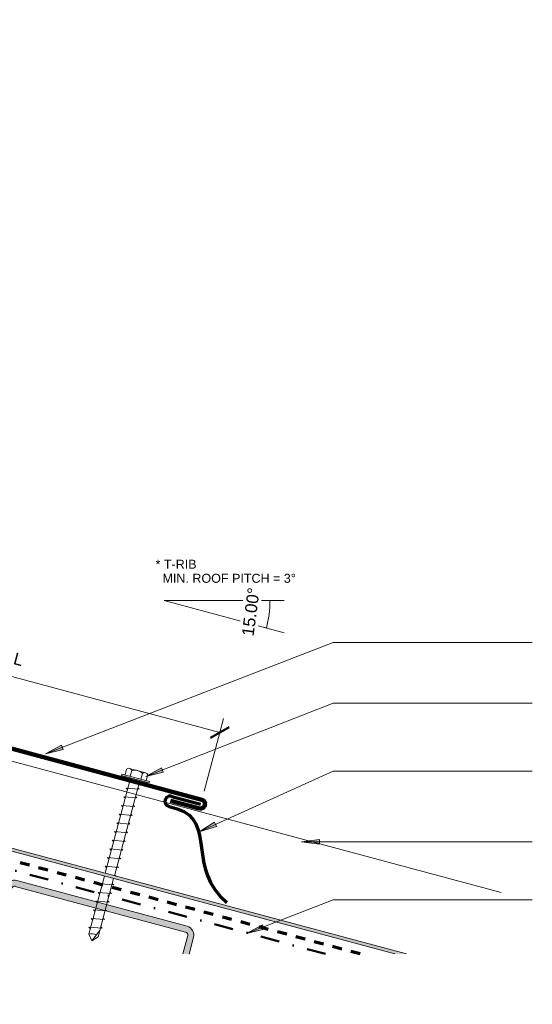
# Model space of a CAD drawing. Header units: millimetres. Extents: x 3807 to 4747, y 2665 to 3016.
# Tile 3 of 4: x 4078 to 4249, y 2665 to 2993. Entities that reach past the tile are written whole.
import ezdxf

# ---------------------------------------------------------------- set-up
doc = ezdxf.new("R2010")
doc.units = ezdxf.units.MM
doc.linetypes.add('Dash', pattern=[6.35, 3.175, -3.175])
doc.linetypes.add('Dash dot', pattern=[15.875, 6.35, -4.7625, 0, -4.7625])
for name, color, linetype, lineweight in [('A-ANNO-DIMS', 211, 'Continuous', 9), ('A-ANNO-DIMS-2', 211, 'Continuous', 9), ('A-DETL', 90, 'Continuous', 13), ('A-DETL-GENF', 92, 'Continuous', 13), ('G-ANNO-TEXT', 231, 'Continuous', 9)]:
    doc.layers.add(name, color=color, linetype=linetype, lineweight=lineweight)
doc.layers.add('G-IMPT', color=8, linetype='Continuous')
doc.styles.add('Arial', font='arial.ttf', dxfattribs={"height": 2.98966})
doc.styles.add('Arial_2', font='arial.ttf', dxfattribs={"height": 4})
doc.dimstyles.new('Diagonal_-Pitch', dxfattribs={"dimscale": 304.8, "dimtxt": 4.081038, "dimasz": 0, "dimexe": 0.006562, "dimexo": 0.009843, "dimgap": 0.009843, "dimtad": 1, "dimdec": 0, "dimzin": 0, "dimdsep": 46, "dimtxsty": 'Arial_2', "dimblk1": 'NONE', "dimblk2": 'NONE', "dimsah": 1, "dimcen": 0.09, "dimazin": 0, "dimtfac": 1, "dimtdec": 4, "dimtix": 1, "dimtmove": 0, "dimatfit": 3, "dimfxl": 1, "dimtvp": 1, "dimtfill": 1, "dimtolj": 1, "dimtzin": 0, "dimarcsym": 2})
doc.dimstyles.new('Diagonal_1', dxfattribs={"dimscale": 304.8, "dimtxt": 4.081038, "dimasz": 0.016404, "dimexe": 0.015748, "dimexo": 0.009843, "dimgap": 0.009843, "dimtad": 1, "dimdec": 0, "dimzin": 0, "dimdsep": 46, "dimtxsty": 'Arial_2', "dimblk1": 'OBLIQUE', "dimblk2": 'OBLIQUE', "dimsah": 1, "dimcen": 0.09, "dimazin": 0, "dimtfac": 1, "dimtdec": 4, "dimtix": 1, "dimtmove": 2, "dimatfit": 3, "dimfxl": 1, "dimtvp": 1, "dimtfill": 1, "dimtolj": 1, "dimtzin": 0, "dimarcsym": 2})

# ---------------------------------------------------------------- blocks, each defined once
blk = doc.blocks.new('Metalcraft MSS Purlin-150x65 - Metalcraft MSS Purlin-150x65-5024055-D CR 09 PARAPET WITH TRANSVERSE APRON')
at = {"layer": 'A-DETL-GENF'}
blk.add_hatch(color=256, dxfattribs=at).paths.add_polyline_path([(2, -25.63), (2, -2.99), (2.03, -2.74), (2.13, -2.5), (2.29, -2.29), (2.5, -2.13), (2.74, -2.03), (2.99, -2), (61.85, -2), (62.11, -2.03), (62.35, -2.13), (62.56, -2.29), (62.71, -2.5), (62.81, -2.74), (62.85, -2.99), (62.85, -9.32), (64.85, -8.79), (64.85, -3), (64.74, -2.22), (64.45, -1.5), (63.97, -0.88), (63.35, -0.4), (62.62, -0.1), (61.85, 0), (3, 0), (2.22, -0.1), (1.5, -0.4), (0.88, -0.88), (0.4, -1.5), (0.1, -2.22), (0, -3), (0, -26.16), (1.06, -25.88)])
for p, q in [((61.85, 0), (3, 0)), ((0, -3), (0, -26.16)), ((2, -25.63), (2, -2.99)), ((2.99, -2), (61.85, -2)), ((62.85, -2.99), (62.85, -9.32)), ((64.85, -8.79), (64.85, -3))]:
    blk.add_line(p, q, dxfattribs=at)
for centre, radius, start, end in [((3, -3), 3, 90, 180), ((61.85, -3), 3, 0, 90), ((2.99, -2.99), 0.993, 90, 180), ((61.85, -2.99), 0.993, 360, 90)]:
    blk.add_arc(centre, radius, start, end, dxfattribs=at)
blk = doc.blocks.new('Metalcraft Minimum Roof Pitch4 - T-Rib_dwg-4989524-D CR 09 PARAPET WITH TRANSVERSE APRON')
at = {"layer": 'G-IMPT', "color": 7, "insert": (7.86, 16.77), "char_height": 2.9897, "width": 55.8175, "attachment_point": 1, "line_spacing_factor": 0.941778, "style": 'Arial'}
blk.add_mtext('* T-RIB\\P  MIN. ROOF PITCH = 3°', dxfattribs=at)
blk = doc.blocks.new('Metalcraft Minimum Roof Pitch4 - T-Rib 2-5023856-D CR 09 PARAPET WITH TRANSVERSE APRON')
at = {"layer": 'A-DETL-GENF'}
for q in [(40, 0), (40, 0), (40, -10.72)]:
    blk.add_line((0, 0), q, dxfattribs=at)
blk.add_blockref('Metalcraft Minimum Roof Pitch4 - T-Rib_dwg-4989524-D CR 09 PARAPET WITH TRANSVERSE APRON', (-10.75, -3.15))
blk = doc.blocks.new('Screw4 - Screw 2-5023766-D CR 09 PARAPET WITH TRANSVERSE APRON')
at = {"layer": 'A-DETL-GENF'}
for p, q in [((-3.67, 1.5), (-3.67, 3.47)), ((-2.76, 3.97), (2.76, 3.97)), ((-1.85, 1.5), (-1.85, 3.47)), ((1.85, 1.5), (1.85, 3.47)), ((3.67, 1.5), (3.67, 3.47)), ((4.79, 1.5), (-4.79, 1.5)), ((-4.79, 1.5), (-4.79, 1)), ((4.79, 1), (-4.79, 1)), ((-3.67, 1), (-3.67, 0)), ((-3.67, 0), (3.67, 0)), ((-1.6, 0), (-1.6, -31.89)), ((1.6, -31.89), (1.6, 0)), ((3.67, 0), (3.67, 1)), ((4.79, 1), (4.79, 1.5)), ((2.17, -1.91), (-2.17, -2.67)), ((-2.17, -2.67), (-1.6, -3)), ((1.6, -1.58), (2.17, -1.91)), ((2.17, -4.91), (-2.17, -5.67)), ((-2.17, -5.67), (-1.6, -6)), ((1.6, -4.58), (2.17, -4.91)), ((2.17, -7.91), (-2.17, -8.67)), ((-2.17, -8.67), (-1.6, -9)), ((1.6, -7.58), (2.17, -7.91)), ((2.17, -10.91), (-2.17, -11.67)), ((-2.17, -11.67), (-1.6, -12)), ((1.6, -10.58), (2.17, -10.91)), ((2.17, -13.91), (-2.17, -14.67)), ((-2.17, -14.67), (-1.6, -15)), ((1.6, -13.58), (2.17, -13.91)), ((2.17, -16.91), (-2.17, -17.67)), ((-2.17, -17.67), (-1.6, -18)), ((1.6, -16.58), (2.17, -16.91)), ((1.6, -19.58), (2.17, -19.91)), ((2.17, -19.91), (-2.17, -20.67)), ((-2.17, -20.67), (-1.6, -21)), ((2.17, -22.91), (-2.17, -23.67)), ((1.6, -22.58), (2.17, -22.91)), ((-2.17, -23.67), (-1.6, -24)), ((2.17, -25.91), (-2.17, -26.67)), ((1.6, -25.58), (2.17, -25.91)), ((-2.17, -26.67), (-1.6, -27)), ((2.17, -28.91), (-2.17, -29.67)), ((1.6, -28.58), (2.17, -28.91)), ((-2.17, -29.67), (-1.6, -30)), ((1.6, -31.58), (2.13, -31.89)), ((2.17, -34.91), (-2.17, -35.67)), ((-2.17, -35.67), (-1.6, -36)), ((-1.79, -32.89), (-1.6, -33)), ((-1.6, -32.89), (-1.6, -52.96)), ((1.6, -52.96), (1.6, -32.89)), ((1.6, -34.58), (2.17, -34.91)), ((2.17, -37.91), (-2.17, -38.67)), ((-2.17, -38.67), (-1.6, -39)), ((1.6, -37.58), (2.17, -37.91)), ((2.17, -40.91), (-2.17, -41.67)), ((-2.17, -41.67), (-1.6, -42)), ((1.6, -40.58), (2.17, -40.91)), ((2.17, -43.91), (-2.17, -44.67)), ((-2.17, -44.67), (-1.6, -45)), ((1.6, -43.58), (2.17, -43.91)), ((2.17, -46.91), (-2.17, -47.67)), ((-2.17, -47.67), (-1.6, -48)), ((1.6, -46.58), (2.17, -46.91)), ((2.17, -49.91), (-2.17, -50.67)), ((-2.17, -50.67), (-1.6, -51)), ((0, -54.86), (1.6, -50.91)), ((1.6, -49.58), (2.17, -49.91)), ((-1.6, -52.96), (0, -54.86)), ((1.6, -52.96), (0, -54.86))]:
    blk.add_line(p, q, dxfattribs=at)
for centre, radius, start, end in [((-2.76, 2.9), 1.08, 32.3801, 147.6199), ((0, 0.31), 3.67, 59.7274, 120.2726), ((2.76, 2.9), 1.08, 32.3801, 147.6199), ((0.08, -55.58), 3.11, 74.3059, 122.4975)]:
    blk.add_arc(centre, radius, start, end, dxfattribs=at)
blk = doc.blocks.new('08 Parapet with Transverse Apron C - T-Rib-5024757-D CR 09 PARAPET WITH TRANSVERSE APRON')
at = {"layer": 'A-DETL-GENF'}
blk.add_hatch(color=256, dxfattribs=at).paths.add_polyline_path([(216.57, -58.03), (220.43, -58.03), (15.87, -3.22), (7.51, 28.01), (6.99, 26.08), (15.06, -4.03), (205.29, -55.01)])
at = {"layer": 'A-DETL-GENF', "lineweight": 100}
for p, q in [((-112, 253.59), (-112, 177.12)), ((63.41, 238.25), (-112, 253.59)), ((63.41, 162.12), (63.41, 238.25)), ((-112, 177.12), (-119.66, 170.7)), ((-112, 173.21), (-117.73, 168.4)), ((63.41, 162.12), (71.07, 155.7)), ((63.41, 158.21), (69.14, 153.4)), ((0, 142.61), (0, 34.17)), ((3.16, 142.61), (3.16, 132.33)), ((0, 34.17), (152.12, -6.59)), ((141.68, -6.9), (151.34, -9.49))]:
    blk.add_line(p, q, dxfattribs=at)
at = {"layer": 'A-DETL-GENF'}
for p, q in [((7.51, 28.01), (6.99, 26.08)), ((15.87, -3.22), (7.51, 28.01)), ((7.51, 28.01), (252, -37.5)), ((0, 0), (6.99, 26.08)), ((6.99, 26.08), (15.06, -4.03)), ((0, 0), (15.06, -4.03)), ((220.43, -58.03), (15.87, -3.22)), ((15.06, -4.03), (216.57, -58.03))]:
    blk.add_line(p, q, dxfattribs=at)
at = {"layer": 'A-DETL-GENF', "lineweight": 70}
for p, q in [((142.07, -5.46), (151.73, -8.04)), ((141.17, -8.84), (143.87, -9.56))]:
    blk.add_line(p, q, dxfattribs=at)
at = {"layer": 'A-DETL-GENF', "lineweight": 100}
for centre, radius, start, end in [((-118.7, 169.55), 1.5, 130, 310), ((70.11, 154.55), 1.5, 230, 50), ((1.58, 142.61), 1.58, 360, 180), ((151.7, -8.03), 1.5, 256.3852, 73.6148)]:
    blk.add_arc(centre, radius, start, end, dxfattribs=at)
at = {"layer": 'A-DETL-GENF', "lineweight": 70}
blk.add_arc((141.57, -7.13), 1.75, 73.2014, 256.7986, dxfattribs=at)
blk.add_open_spline([(143.87, -9.56), (157, -13.65), (146.9, -29.83), (160.5, -40.84)], degree=3, dxfattribs=at)
blk = doc.blocks.new('DIMBLOCK1-D CR 09 PARAPET WITH TRANSVERSE APRON')
at = {"layer": 'A-ANNO-DIMS-2'}
for p, q in [((4161.82, 2799.23), (4159.82, 2799.23)), ((4161.82, 2799.23), (4162.82, 2799.23)), ((4160.62, 2790.09), (4158.69, 2790.61)), ((4160.62, 2790.09), (4160.62, 2790.09)), ((4160.62, 2790.09), (4161.59, 2789.84))]:
    blk.add_line(p, q, dxfattribs=at)
blk.add_arc((4126.51, 2799.23), 35.31, 345, 0, dxfattribs=at)
blk.add_arc((4126.51, 2799.23), 35.31, 345, 0, dxfattribs=at)
at = {"layer": 'A-ANNO-DIMS-2', "color": 0, "insert": (4152.35, 2787.7), "char_height": 4, "width": 19.363, "attachment_point": 1, "rotation": 82.5, "line_spacing_factor": 0.941778, "style": 'Arial_2', "bg_fill": 3, "box_fill_scale": 1.25, "bg_fill_color": 256, "bg_fill_true_color": 13158600, "bg_fill_transparency": 0}
blk.add_mtext('15.00°', dxfattribs=at)
blk = doc.blocks.new('_None')
blk = doc.blocks.new('DIMBLOCK5-D CR 09 PARAPET WITH TRANSVERSE APRON')
at = {"layer": 'A-ANNO-DIMS-2'}
for p, q in [((4001.5, 2793.71), (4002.74, 2798.35)), ((4001.5, 2793.71), (3995.99, 2773.15)), ((4001.5, 2793.71), (4145.07, 2755.24)), ((4145.07, 2755.24), (4146.32, 2759.88)), ((4145.07, 2755.24), (4139.83, 2735.68))]:
    blk.add_line(p, q, dxfattribs=at)
at = {"layer": 'A-ANNO-DIMS-2', "lineweight": 50}
for p, q in [((4001.5, 2793.71), (4004.56, 2795.48)), ((4001.5, 2793.71), (3998.43, 2791.95)), ((4145.07, 2755.24), (4148.14, 2757.01)), ((4145.07, 2755.24), (4142.01, 2753.48))]:
    blk.add_line(p, q, dxfattribs=at)
at = {"layer": 'A-ANNO-DIMS-2', "color": 0, "insert": (4076.9, 2781.99), "char_height": 4, "width": 3.6918, "attachment_point": 1, "rotation": 345, "line_spacing_factor": 0.941778, "style": 'Arial_2', "bg_fill": 3, "box_fill_scale": 1.25, "bg_fill_color": 256, "bg_fill_true_color": 13158600, "bg_fill_transparency": 0}
blk.add_mtext('L', dxfattribs=at)
blk = doc.blocks.new('_Oblique')
at = {"color": 0, "linetype": 'ByBlock', "lineweight": -2}
blk.add_line((-0.5, -0.5), (0.5, 0.5), dxfattribs=at)

msp = doc.modelspace()

# ---------------------------------------------------------------- hatches: boundary and pattern name
at = {"layer": 'G-ANNO-TEXT'}
for points in [[(4138.16, 2722.1), (4143.95, 2723.86), (4143.3, 2725.3)], [(4172.35, 2718.72), (4178.35, 2717.93), (4178.35, 2719.51)], [(4153.99, 2688.14), (4159.86, 2689.58), (4159.29, 2691.06)]]:
    msp.add_hatch(color=7, dxfattribs=at).paths.add_polyline_path(points)

# ---------------------------------------------------------------- linework, layer by layer
at = {"layer": 'A-DETL', "linetype": 'Dash', "lineweight": 70}
msp.add_line((4191.92, 2681.35), (3983.94, 2737.08), dxfattribs=at)
at = {"layer": 'A-DETL', "linetype": 'Dash dot', "lineweight": 50}
msp.add_line((4180.32, 2681.35), (3983.16, 2734.18), dxfattribs=at)
at = {"layer": 'G-ANNO-TEXT', "color": 250}
for p, q in [((4182.88, 2785.26), (4249.39, 2785.26)), ((4182.88, 2764.98), (4249.39, 2764.98)), ((4182.88, 2742.34), (4249.39, 2742.34)), ((4143.3, 2725.3), (4138.16, 2722.1)), ((4138.16, 2722.1), (4143.95, 2723.86)), ((4143.95, 2723.86), (4143.3, 2725.3)), ((4178.35, 2719.51), (4172.35, 2718.72)), ((4178.35, 2717.93), (4178.35, 2719.51)), ((4172.35, 2718.72), (4178.35, 2717.93)), ((4172.35, 2718.72), (4249.39, 2718.72)), ((4153.99, 2688.14), (4182.88, 2699.42)), ((4182.88, 2699.42), (4249.39, 2699.42)), ((4159.29, 2691.06), (4153.99, 2688.14)), ((4159.86, 2689.58), (4159.29, 2691.06)), ((4153.99, 2688.14), (4159.86, 2689.58))]:
    msp.add_line(p, q, dxfattribs=at)

# ---------------------------------------------------------------- block references
at = {"layer": 'A-DETL-GENF'}
for name, p in [('08 Parapet with Transverse Apron C - T-Rib-5024757-D CR 09 PARAPET WITH TRANSVERSE APRON', (3986.94, 2739.38)), ('Metalcraft Minimum Roof Pitch4 - T-Rib 2-5023856-D CR 09 PARAPET WITH TRANSVERSE APRON', (4126.51, 2799.23))]:
    msp.add_blockref(name, p, dxfattribs=at)
for name, p, rotation in [('Screw4 - Screw 2-5023766-D CR 09 PARAPET WITH TRANSVERSE APRON', (4116.58, 2738.69), 344.9999999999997), ('Metalcraft MSS Purlin-150x65 - Metalcraft MSS Purlin-150x65-5024055-D CR 09 PARAPET WITH TRANSVERSE APRON', (4074.42, 2706.62), 344.999999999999)]:
    msp.add_blockref(name, p, dxfattribs=dict(at, rotation=rotation))

# ---------------------------------------------------------------- next in the draw order: dimensions: what is measured, and where the dimension line sits
at = {"layer": 'A-ANNO-DIMS'}
dim = msp.add_angular_dim_3p(base=(4161.2866, 2793.1019), center=(4126.5149, 2799.2331), p1=(4164.4836, 2789.0595), p2=(4165.823, 2799.2331), dimstyle='Diagonal_-Pitch', override={"dimpost": '<>', "dimfxl": 10.261463}, dxfattribs=at)
dim.commit()
dim.dimension.update_dxf_attribs({"geometry": 'DIMBLOCK1-D CR 09 PARAPET WITH TRANSVERSE APRON', "text_midpoint": (4156.5217, 2795.2826)})

# ---------------------------------------------------------------- next in the draw order: dimensions: what is measured, and where the dimension line sits
dim = msp.add_linear_dim(base=(4145.07, 2755.24), p1=(3995.21, 2770.25), p2=(4139.06, 2732.79), angle=345, text='L', dimstyle='Diagonal_1', override={"dimpost": '<>', "dimfxl": 148.646077}, dxfattribs=at)
dim.commit()
dim.dimension.update_dxf_attribs({"geometry": 'DIMBLOCK5-D CR 09 PARAPET WITH TRANSVERSE APRON', "text_midpoint": (4078, 2778.94), "dimtype": 160, "text_rotation": 345})

# ---------------------------------------------------------------- next in the draw order: hatches: boundary and pattern name
at = {"layer": 'G-ANNO-TEXT'}
for points in [[(4086.91, 2748.12), (4092.79, 2749.55), (4092.22, 2751.02)], [(4120.34, 2740.54), (4126.21, 2741.99), (4125.64, 2743.46)]]:
    msp.add_hatch(color=7, dxfattribs=at).paths.add_polyline_path(points)

# ---------------------------------------------------------------- next in the draw order: linework, layer by layer
at = {"layer": 'G-ANNO-TEXT', "color": 250}
for p, q in [((4086.91, 2748.12), (4182.88, 2785.26)), ((4120.34, 2740.54), (4182.88, 2764.98)), ((4092.22, 2751.02), (4086.91, 2748.12)), ((4086.91, 2748.12), (4092.79, 2749.55)), ((4092.79, 2749.55), (4092.22, 2751.02)), ((4125.64, 2743.46), (4120.34, 2740.54)), ((4126.21, 2741.99), (4125.64, 2743.46)), ((4138.16, 2722.1), (4182.88, 2742.34)), ((4120.34, 2740.54), (4126.21, 2741.99))]:
    msp.add_line(p, q, dxfattribs=at)

doc.saveas('drawing.dxf')
